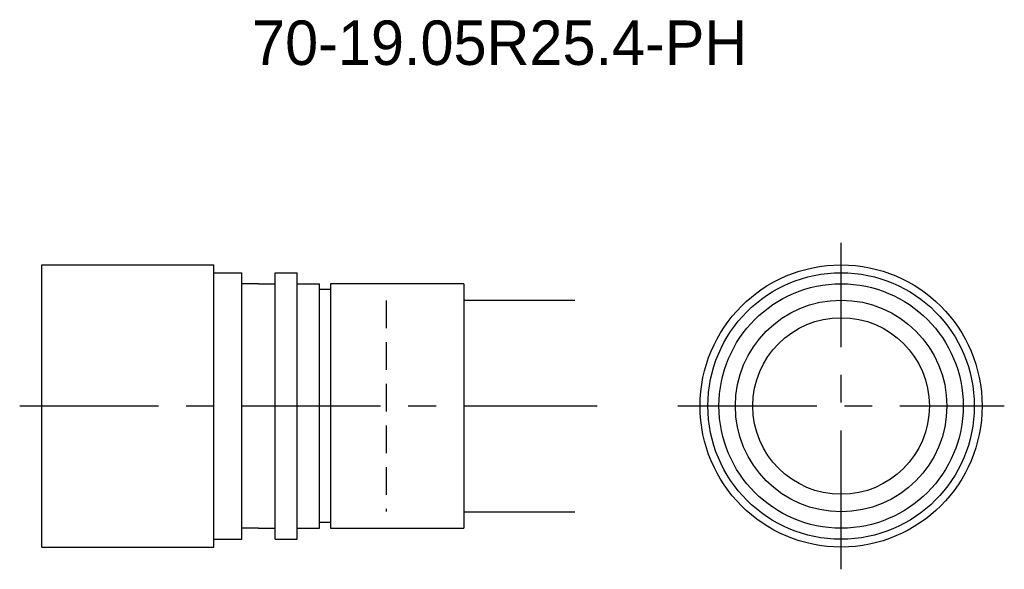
# Model space of a CAD drawing. Extents: x 2.2 to 90.9, y -2 to 47.5.
import ezdxf
from ezdxf.enums import TextEntityAlignment as Align

# ---------------------------------------------------------------- set-up
doc = ezdxf.new("R2010")
doc.units = 0
doc.header["$LTSCALE"] = 10
doc.linetypes.add('CENTER', pattern=[2, 1.25, -0.25, 0.25, -0.25])
doc.linetypes.add('HIDDEN', pattern=[0.375, 0.25, -0.125])
doc.layers.get('0').update_dxf_attribs({"linetype": 'CONTINUOUS'})
for name, color, linetype in [('HOJO', 4, 'CONTINUOUS'), ('L-CENTER', 1, 'CENTER'), ('L-HIDDEN', 3, 'HIDDEN')]:
    doc.layers.add(name, color=color, linetype=linetype)

msp = doc.modelspace()

# ---------------------------------------------------------------- linework, layer by layer
for p, q in [((4.215, 0), (4.215, 25.4)), ((4.215, 25.4), (19.715, 25.4)), ((19.715, 0), (19.715, 25.4)), ((19.715, 24.7), (22.215, 24.7)), ((22.215, 0.7), (22.215, 24.7)), ((25.215, 24.7), (27.215, 24.7)), ((25.215, 0.7), (25.215, 24.7)), ((27.215, 0.7), (27.215, 24.7)), ((23.715, 23.7), (22.215, 23.7)), ((23.715, 23.7), (25.215, 23.7)), ((27.215, 23.7), (29.215, 23.7)), ((29.215, 1.7), (29.215, 23.7)), ((30.215, 23.2), (29.215, 23.2)), ((42.215, 23.7), (30.215, 23.7)), ((30.215, 23.7), (30.215, 1.7)), ((42.215, 23.7), (42.215, 1.7)), ((30.215, 2.2), (29.215, 2.2)), ((23.715, 1.7), (22.215, 1.7)), ((23.715, 1.7), (25.215, 1.7)), ((27.215, 1.7), (29.215, 1.7)), ((30.215, 1.7), (42.215, 1.7)), ((19.715, 0.7), (22.215, 0.7)), ((25.215, 0.7), (27.215, 0.7)), ((4.215, 0), (19.715, 0))]:
    msp.add_line(p, q)
for radius in [12.7, 12, 11, 9.525, 7.95]:
    msp.add_circle((76.2, 12.7), radius)
at = {"layer": 'HOJO'}
for p, q in [((42.215, 22.225), (52.215, 22.225)), ((42.215, 3.175), (52.215, 3.175))]:
    msp.add_line(p, q, dxfattribs=at)
at = {"layer": 'L-CENTER'}
for p, q in [((76.2, -2), (76.2, 27.4)), ((2.215, 12.7), (54.215, 12.7)), ((61.5, 12.7), (90.9, 12.7))]:
    msp.add_line(p, q, dxfattribs=at)
at = {"layer": 'L-HIDDEN'}
msp.add_line((35.215, 22.2), (35.215, 3.2), dxfattribs=at)

# ---------------------------------------------------------------- texts
at = {"layer": 'HOJO'}
msp.add_text('70-19.05R25.4-PH', height=4, dxfattribs=at).set_placement((45.45, 45.4), align=Align.MIDDLE_CENTER)

doc.saveas('drawing.dxf')
